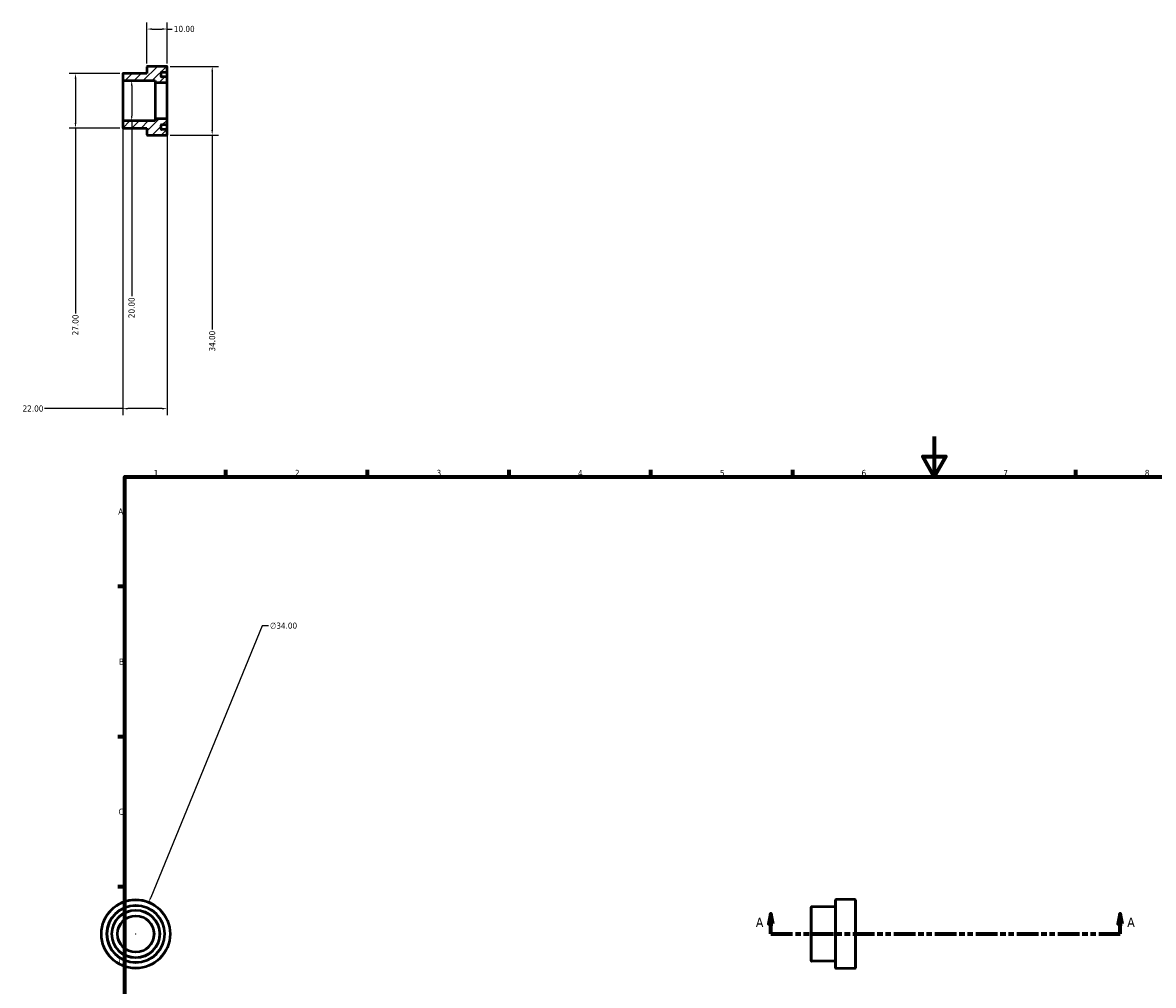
# Model space of a CAD drawing. Header units: millimetres. Extents: x -31 to 884, y -43 to 799.
# Tile 2 of 3: x -31 to 529, y 323 to 799. Entities that reach past the tile are written whole.
import ezdxf

# ---------------------------------------------------------------- set-up
doc = ezdxf.new("R2010")
doc.units = ezdxf.units.MM
doc.linetypes.add('DOUBLE_DASH_CHAIN', pattern=[1.2403, 0.6614, -0.0827, 0.1654, -0.0827, 0.1654, -0.0827])
for name, color, linetype, lineweight in [('Border (ANSI)', 7, 'Continuous', 70), ('Dimension (ANSI)', 7, 'Continuous', 25), ('Hatch (ANSI)', 7, 'Continuous', 18), ('Section Line (ANSI)', 7, 'DOUBLE_DASH_CHAIN', 70), ('Visible (ANSI)', 7, 'Continuous', 50), ('Visible Narrow (ANSI)', 7, 'Continuous', 35)]:
    doc.layers.add(name, color=color, linetype=linetype, lineweight=lineweight)
doc.styles.add('Label Text (ANSI)', font='tahoma.ttf')
doc.styles.add('Note Text (ANSI)', font='tahoma.ttf')
doc.dimstyles.new('Default - mm (ANSI)', dxfattribs={"dimtxt": 3.048, "dimasz": 2.5, "dimexe": 3.175, "dimexo": 1.6002, "dimgap": 0.8, "dimtad": 0, "dimtoh": 1, "dimrnd": 1e-08, "dimzin": 4, "dimdsep": 46, "dimtxsty": 'Note Text (ANSI)', "dimcen": 0.09, "dimdle": 10, "dimclrd": 256, "dimclre": 256, "dimclrt": 256, "dimadec": 1, "dimazin": 1, "dimtfac": 1, "dimtofl": 0, "dimtmove": 0, "dimatfit": 3, "dimfxl": 1, "dimtolj": 1, "dimtzin": 4, "dimlwd": -1, "dimlwe": -1, "dimarcsym": 0})

# ---------------------------------------------------------------- blocks, each defined once
blk = doc.blocks.new('Borders Default Border')
at = {"layer": 'Border (ANSI)'}
for p, q in [((70.08, 574), (70.08, 577.45)), ((140.17, 574), (140.17, 577.45)), ((210.25, 574), (210.25, 577.45)), ((280.33, 574), (280.33, 577.45)), ((350.42, 574), (350.42, 577.45)), ((490.58, 574), (490.58, 577.45)), ((20, 519.75), (16.55, 519.75)), ((20, 445.5), (16.55, 445.5)), ((20, 371.25), (16.55, 371.25))]:
    blk.add_line(p, q, dxfattribs=at)
at = {"layer": 'Border (ANSI)', "flags": 128}
for points in [[(420.5, 594), (420.5, 574), (414.73, 584), (426.27, 584), (420.5, 574)], [(20, 20), (20, 574), (821, 574), (821, 20), (20, 20)]]:
    blk.add_lwpolyline(points, dxfattribs=at)
at = {"layer": 'Border (ANSI)', "char_height": 3.05, "attachment_point": 7, "style": 'Note Text (ANSI)'}
for s, insert in [('1', (34.35, 574.4)), ('2', (104.2, 574.4)), ('3', (174.26, 574.34)), ('4', (244.23, 574.4)), ('5', (314.48, 574.34)), ('6', (384.49, 574.34)), ('7', (454.6, 574.4)), ('8', (524.63, 574.33)), ('A', (16.78, 555.35)), ('B', (17.15, 481.1)), ('C', (16.95, 406.8)), ('D', (16.96, 332.6))]:
    blk.add_mtext(s, dxfattribs=dict(at, insert=insert))
blk = doc.blocks.new('2dTransSection0')
at = {"layer": 'Section Line (ANSI)', "linetype": 'Continuous'}
for p, q in [((339.58, 357.93), (338.58, 352.93)), ((338.58, 352.93), (340.58, 352.93)), ((339.58, 352.93), (339.58, 357.93)), ((340.58, 352.93), (339.58, 357.93)), ((339.58, 347.93), (339.58, 352.93)), ((512.48, 357.93), (511.48, 352.93)), ((511.48, 352.93), (513.48, 352.93)), ((512.48, 352.93), (512.48, 357.93)), ((513.48, 352.93), (512.48, 357.93)), ((512.48, 347.93), (512.48, 352.93)), ((339.58, 347.93), (350.26, 347.93)), ((501.8, 347.93), (512.48, 347.93))]:
    blk.add_line(p, q, dxfattribs=at)
at = {"layer": 'Section Line (ANSI)', "linetype": 'DOUBLE_DASH_CHAIN', "ltscale": 16.349199}
blk.add_line((339.58, 347.93), (512.48, 347.93), dxfattribs=at)
at = {"layer": 'Section Line (ANSI)', "linetype": 'Continuous', "flags": 128}
for points in [[(340.58, 352.93), (339.58, 357.93), (338.58, 352.93), (340.58, 352.93)], [(513.48, 352.93), (512.48, 357.93), (511.48, 352.93), (513.48, 352.93)]]:
    blk.add_lwpolyline(points, dxfattribs=at)
at = {"layer": 'Section Line (ANSI)'}
for points in [[(340.58, 352.93), (339.58, 357.93), (338.58, 352.93), (340.58, 352.93)], [(513.48, 352.93), (512.48, 357.93), (511.48, 352.93), (513.48, 352.93)]]:
    blk.add_solid(points, dxfattribs=at)
at = {"layer": 'Section Line (ANSI)', "char_height": 4.57, "attachment_point": 7, "style": 'Label Text (ANSI)'}
for insert in [(332.22, 351.43), (515.95, 351.43)]:
    blk.add_mtext('A', dxfattribs=dict(at, insert=insert))
blk = doc.blocks.new('*D7')
at = {"layer": 'Defpoints', "color": 0, "transparency": 16777216}
for p in [(19, 749.8), (41, 750.8), (19, 607.73)]:
    blk.add_point(p, dxfattribs=at)
at = {"layer": 'Dimension (ANSI)', "transparency": 16777216}
for p, q in [((19, 748.2), (19, 604.55)), ((41, 749.2), (41, 604.55)), ((19, 607.73), (-19.68, 607.73)), ((38.5, 607.73), (21.5, 607.73))]:
    blk.add_line(p, q, dxfattribs=at)
for points in [[(21.5, 608.14), (21.5, 607.31), (19, 607.73)], [(38.5, 608.14), (38.5, 607.31), (41, 607.73)]]:
    blk.add_solid(points, dxfattribs=at)
at = {"layer": 'Dimension (ANSI)', "transparency": 16777216, "insert": (-30.52, 609.31), "char_height": 3.048, "attachment_point": 1, "style": 'Note Text (ANSI)'}
blk.add_mtext('\\A1;22.00', dxfattribs=at)
blk = doc.blocks.new('*D8')
at = {"layer": 'Defpoints', "color": 0, "transparency": 16777216}
for p in [(23.44, 770), (23.44, 750), (23.44, 750)]:
    blk.add_point(p, dxfattribs=at)
at = {"layer": 'Dimension (ANSI)', "transparency": 16777216}
for p, q in [((23.44, 767.5), (23.44, 752.5)), ((23.44, 750), (23.44, 663.32))]:
    blk.add_line(p, q, dxfattribs=at)
for points in [[(23.03, 767.5), (23.86, 767.5), (23.44, 770)], [(23.03, 752.5), (23.86, 752.5), (23.44, 750)]]:
    blk.add_solid(points, dxfattribs=at)
at = {"layer": 'Dimension (ANSI)', "transparency": 16777216, "insert": (21.85, 652.48), "char_height": 3.048, "attachment_point": 1, "rotation": 90, "style": 'Note Text (ANSI)'}
blk.add_mtext('\\A1;20.00', dxfattribs=at)
blk = doc.blocks.new('*D9')
at = {"layer": 'Defpoints', "color": 0, "transparency": 16777216}
for p in [(41, 795.46), (31, 776.8), (41, 776.8)]:
    blk.add_point(p, dxfattribs=at)
at = {"layer": 'Dimension (ANSI)', "transparency": 16777216}
for p, q in [((31, 778.4), (31, 798.64)), ((33.5, 795.46), (38.5, 795.46)), ((41, 778.4), (41, 798.64)), ((41, 795.46), (43.5, 795.46))]:
    blk.add_line(p, q, dxfattribs=at)
for points in [[(33.5, 795.88), (33.5, 795.05), (31, 795.46)], [(38.5, 795.88), (38.5, 795.05), (41, 795.46)]]:
    blk.add_solid(points, dxfattribs=at)
at = {"layer": 'Dimension (ANSI)', "transparency": 16777216, "insert": (44.3, 797.05), "char_height": 3.048, "attachment_point": 1, "style": 'Note Text (ANSI)'}
blk.add_mtext('\\A1;10.00', dxfattribs=at)
blk = doc.blocks.new('*D10')
at = {"layer": 'Defpoints', "color": 0, "transparency": 16777216}
for p in [(40.8, 777), (40.8, 743), (63.27, 743)]:
    blk.add_point(p, dxfattribs=at)
at = {"layer": 'Dimension (ANSI)', "transparency": 16777216}
for p, q in [((42.4, 777), (66.45, 777)), ((63.27, 774.5), (63.27, 745.5)), ((42.4, 743), (66.45, 743)), ((63.27, 743), (63.27, 646.83))]:
    blk.add_line(p, q, dxfattribs=at)
for points in [[(62.86, 774.5), (63.69, 774.5), (63.27, 777)], [(62.86, 745.5), (63.69, 745.5), (63.27, 743)]]:
    blk.add_solid(points, dxfattribs=at)
at = {"layer": 'Dimension (ANSI)', "transparency": 16777216, "insert": (61.69, 635.97), "char_height": 3.048, "attachment_point": 1, "rotation": 90, "style": 'Note Text (ANSI)'}
blk.add_mtext('\\A1;34.00', dxfattribs=at)
blk = doc.blocks.new('*D11')
at = {"layer": 'Defpoints', "color": 0, "transparency": 16777216}
for p in [(31.91, 363.65), (19, 332.2)]:
    blk.add_point(p, dxfattribs=at)
at = {"layer": 'Dimension (ANSI)', "transparency": 16777216}
for p, q in [((87.98, 500.3), (32.86, 365.97)), ((91.05, 500.3), (87.98, 500.3)), ((25.37, 347.93), (25.55, 347.93)), ((25.46, 347.84), (25.46, 348.02))]:
    blk.add_line(p, q, dxfattribs=at)
blk.add_solid([(32.48, 366.13), (33.25, 365.81), (31.91, 363.65)], dxfattribs=at)
at = {"layer": 'Dimension (ANSI)', "transparency": 16777216, "insert": (91.85, 501.94), "char_height": 3.048, "attachment_point": 1, "style": 'Note Text (ANSI)'}
blk.add_mtext('\\A1;∅34.00', dxfattribs=at)
blk = doc.blocks.new('*D12')
at = {"layer": 'Defpoints', "color": 0, "transparency": 16777216}
for p in [(19.2, 773.5), (-4.34, 746.5), (19.2, 746.5)]:
    blk.add_point(p, dxfattribs=at)
at = {"layer": 'Dimension (ANSI)', "transparency": 16777216}
for p, q in [((17.6, 773.5), (-7.52, 773.5)), ((-4.34, 771), (-4.34, 749)), ((17.6, 746.5), (-7.52, 746.5)), ((-4.34, 746.5), (-4.34, 654.82))]:
    blk.add_line(p, q, dxfattribs=at)
for points in [[(-4.76, 771), (-3.93, 771), (-4.34, 773.5)], [(-4.76, 749), (-3.93, 749), (-4.34, 746.5)]]:
    blk.add_solid(points, dxfattribs=at)
at = {"layer": 'Dimension (ANSI)', "transparency": 16777216, "insert": (-5.93, 643.98), "char_height": 3.048, "attachment_point": 1, "rotation": 90, "style": 'Note Text (ANSI)'}
blk.add_mtext('\\A1;27.00', dxfattribs=at)

msp = doc.modelspace()

# ---------------------------------------------------------------- hatches: boundary and pattern name
at = {"layer": 'Hatch (ANSI)'}
h = msp.add_hatch(dxfattribs=at)
h.set_pattern_fill('ANSI31', color=256, scale=25.4, style=0)
h.set_pattern_definition([(45, (0, 0), (-2.245064, 2.245064), [])])
edge = h.paths.add_edge_path()
edge.add_ellipse((40.8, 769.2), major_axis=(0, -0.2), ratio=1, start_angle=0, end_angle=90)
edge.add_line((41, 769.2), (41, 771.6))
edge.add_ellipse((40.8, 771.6), major_axis=(0.2, 0), ratio=1, start_angle=0, end_angle=90)
edge.add_line((40.8, 771.8), (38.2, 771.8))
edge.add_ellipse((38.2, 772), major_axis=(0, -0.2), ratio=1, start_angle=270, end_angle=360, ccw=False)
edge.add_line((38, 772), (38, 774))
edge.add_ellipse((38.2, 774), major_axis=(-0.2, 0), ratio=1, start_angle=270, end_angle=360, ccw=False)
edge.add_line((38.2, 774.2), (40.8, 774.2))
edge.add_ellipse((40.8, 774.4), major_axis=(0, -0.2), ratio=1, start_angle=0, end_angle=90)
edge.add_line((41, 774.4), (41, 776.8))
edge.add_ellipse((40.8, 776.8), major_axis=(0.2, 0), ratio=1, start_angle=0, end_angle=90)
edge.add_line((40.8, 777), (31.2, 777))
edge.add_ellipse((31.2, 776.8), major_axis=(0, 0.2), ratio=1, start_angle=0, end_angle=90)
edge.add_line((31, 776.8), (31, 773.5))
edge.add_line((31, 773.5), (19.2, 773.5))
edge.add_ellipse((19.2, 773.3), major_axis=(0, 0.2), ratio=1, start_angle=0, end_angle=90)
edge.add_line((19, 773.3), (19, 770.2))
edge.add_ellipse((19.2, 770.2), major_axis=(-0.2, 0), ratio=1, start_angle=0, end_angle=90)
edge.add_line((19.2, 770), (35, 770))
edge.add_line((35, 770), (35, 769))
edge.add_line((35, 769), (40.8, 769))
edge = h.paths.add_edge_path()
edge.add_ellipse((40.8, 750.8), major_axis=(0.2, 0), ratio=1, start_angle=0, end_angle=90)
edge.add_line((40.8, 751), (35, 751))
edge.add_line((35, 751), (35, 750))
edge.add_line((35, 750), (19.2, 750))
edge.add_ellipse((19.2, 749.8), major_axis=(0, 0.2), ratio=1, start_angle=0, end_angle=90)
edge.add_line((19, 749.8), (19, 746.7))
edge.add_ellipse((19.2, 746.7), major_axis=(-0.2, 0), ratio=1, start_angle=0, end_angle=90)
edge.add_line((19.2, 746.5), (31, 746.5))
edge.add_line((31, 746.5), (31, 743.2))
edge.add_ellipse((31.2, 743.2), major_axis=(-0.2, 0), ratio=1, start_angle=0, end_angle=90)
edge.add_line((31.2, 743), (40.8, 743))
edge.add_ellipse((40.8, 743.2), major_axis=(0, -0.2), ratio=1, start_angle=0, end_angle=90)
edge.add_line((41, 743.2), (41, 745.6))
edge.add_ellipse((40.8, 745.6), major_axis=(0.2, 0), ratio=1, start_angle=0, end_angle=90)
edge.add_line((40.8, 745.8), (38.2, 745.8))
edge.add_ellipse((38.2, 746), major_axis=(0, -0.2), ratio=1, start_angle=270, end_angle=360, ccw=False)
edge.add_line((38, 746), (38, 748))
edge.add_ellipse((38.2, 748), major_axis=(-0.2, 0), ratio=1, start_angle=270, end_angle=360, ccw=False)
edge.add_line((38.2, 748.2), (40.8, 748.2))
edge.add_ellipse((40.8, 748.4), major_axis=(0, -0.2), ratio=1, start_angle=0, end_angle=90)
edge.add_line((41, 748.4), (41, 750.8))

# ---------------------------------------------------------------- linework, layer by layer
at = {"layer": 'Visible (ANSI)'}
for p, q in [((19, 773.3), (19, 770.2)), ((31, 773.5), (19.2, 773.5)), ((31, 776.8), (31, 773.5)), ((40.8, 777), (31.2, 777)), ((38, 772), (38, 774)), ((38.2, 774.2), (40.8, 774.2)), ((41, 774.4), (41, 776.8)), ((41, 771.6), (41, 774.4)), ((19, 770.2), (19, 749.8)), ((19.2, 770), (35, 770)), ((35, 770), (35, 769)), ((35, 769), (40.8, 769)), ((35, 769), (35, 751)), ((40.8, 771.8), (38.2, 771.8)), ((41, 769.2), (41, 771.6)), ((41, 750.8), (41, 769.2)), ((19, 749.8), (19, 746.7)), ((35, 750), (19.2, 750)), ((40.8, 751), (35, 751)), ((35, 751), (35, 750)), ((41, 748.4), (41, 750.8)), ((19.2, 746.5), (31, 746.5)), ((31, 746.5), (31, 743.2)), ((38, 746), (38, 748)), ((38.2, 748.2), (40.8, 748.2)), ((40.8, 745.8), (38.2, 745.8)), ((41, 745.6), (41, 748.4)), ((41, 743.2), (41, 745.6)), ((31.2, 743), (40.8, 743)), ((371.531, 331.127), (371.531, 364.727)), ((381.331, 364.927), (371.731, 364.927)), ((381.531, 364.727), (381.531, 331.127)), ((359.531, 334.627), (359.531, 361.227)), ((371.531, 361.427), (359.731, 361.427)), ((371.531, 334.427), (359.731, 334.427)), ((381.331, 330.927), (371.731, 330.927))]:
    msp.add_line(p, q, dxfattribs=at)
for radius in [17, 14.2, 11.8, 9]:
    msp.add_circle((25.459, 347.927), radius, dxfattribs=at)
for centre, start, end in [((19.2, 773.3), 90, 180), ((31.2, 776.8), 90, 180), ((38.2, 774), 90, 180), ((38.2, 772), 180, 270), ((40.8, 776.8), 0, 90), ((40.8, 774.4), 270, 0), ((19.2, 770.2), 180, 270), ((40.8, 771.6), 0, 90), ((40.8, 769.2), 270, 0), ((19.2, 749.8), 90, 180), ((40.8, 750.8), 0, 90), ((19.2, 746.7), 180, 270), ((38.2, 748), 90, 180), ((38.2, 746), 180, 270), ((40.8, 748.4), 270, 0), ((40.8, 745.6), 0, 90), ((31.2, 743.2), 180, 270), ((40.8, 743.2), 270, 0), ((371.731, 364.727), 90, 180), ((381.331, 364.727), 0, 90), ((359.731, 361.227), 90, 180), ((359.731, 334.627), 180, 270), ((371.731, 331.127), 180, 270), ((381.331, 331.127), 270, 0)]:
    msp.add_arc(centre, 0.2, start, end, dxfattribs=at)
at = {"layer": 'Visible Narrow (ANSI)'}
for p, q in [((38.2, 772.028), (38.2, 774.194)), ((40.8, 774.194), (40.8, 772.028)), ((19.2, 750.123), (19.2, 769.877)), ((40.8, 768.889), (40.8, 751.111)), ((38.2, 745.806), (38.2, 747.972)), ((40.8, 747.972), (40.8, 745.806)), ((371.731, 364.718), (371.731, 331.137)), ((381.331, 331.137), (381.331, 364.718)), ((359.731, 361.261), (359.731, 334.594))]:
    msp.add_line(p, q, dxfattribs=at)
for radius in [16.8, 14.4, 14, 12, 11.6, 9.2]:
    msp.add_circle((25.459, 347.927), radius, dxfattribs=at)

# ---------------------------------------------------------------- block references
msp.add_blockref('Borders Default Border', (0, 0))
at = {"layer": 'Section Line (ANSI)'}
msp.add_blockref('2dTransSection0', (0, 0), dxfattribs=at)

# ---------------------------------------------------------------- dimensions: what is measured, and where the dimension line sits
at = {"layer": 'Dimension (ANSI)'}
for base, p1, p2, angle, override, picture, middle in [((41, 795.465), (31, 776.8), (41, 776.8), 180, {"dimtoh": 0, "dimdec": 2, "dimtp": 0, "dimtm": 0, "dimtdec": 2, "dimatfit": 2}, '*D9', (49.195, 795.465)), ((-4.344, 746.5), (19.2, 773.5), (19.2, 746.5), 90, {"dimtoh": 0, "dimdec": 2, "dimtp": 0, "dimtm": 0, "dimtdec": 2, "dimatfit": 2}, '*D12', (-4.344, 649)), ((63.275, 743), (40.8, 777), (40.8, 743), 90, {"dimtoh": 0, "dimdec": 2, "dimtp": 0, "dimtm": 0, "dimtdec": 2, "dimatfit": 2}, '*D10', (63.275, 641)), ((23.442, 750), (23.442, 770), (23.442, 750), 270, {"dimtoh": 0, "dimdec": 2, "dimse1": 1, "dimse2": 1, "dimtp": 0, "dimtm": 0, "dimtdec": 2, "dimatfit": 2}, '*D8', (23.442, 657.5)), ((19, 607.727), (41, 750.8), (19, 749.8), 180, {"dimtoh": 0, "dimdec": 2, "dimtp": 0, "dimtm": 0, "dimtdec": 2, "dimatfit": 2}, '*D7', (-25.5, 607.727))]:
    dim = msp.add_linear_dim(base=base, p1=p1, p2=p2, angle=angle, dimstyle='Default - mm (ANSI)', override=override, dxfattribs=at)
    dim.commit()
    dim.dimension.update_dxf_attribs({"geometry": picture, "text_midpoint": middle, "dimtype": 160})
dim = msp.add_diameter_dim_2p(p1=(19.005, 332.2), p2=(31.912, 363.655), dimstyle='Default - mm (ANSI)', override={"dimtih": 1, "dimdec": 2, "dimlfac": 1, "dimtp": 0, "dimtm": 0, "dimtdec": 2}, dxfattribs=at)
dim.commit()
dim.dimension.update_dxf_attribs({"geometry": '*D11', "text_midpoint": (98.545, 500.296), "dimtype": 163})

doc.saveas('drawing.dxf')
